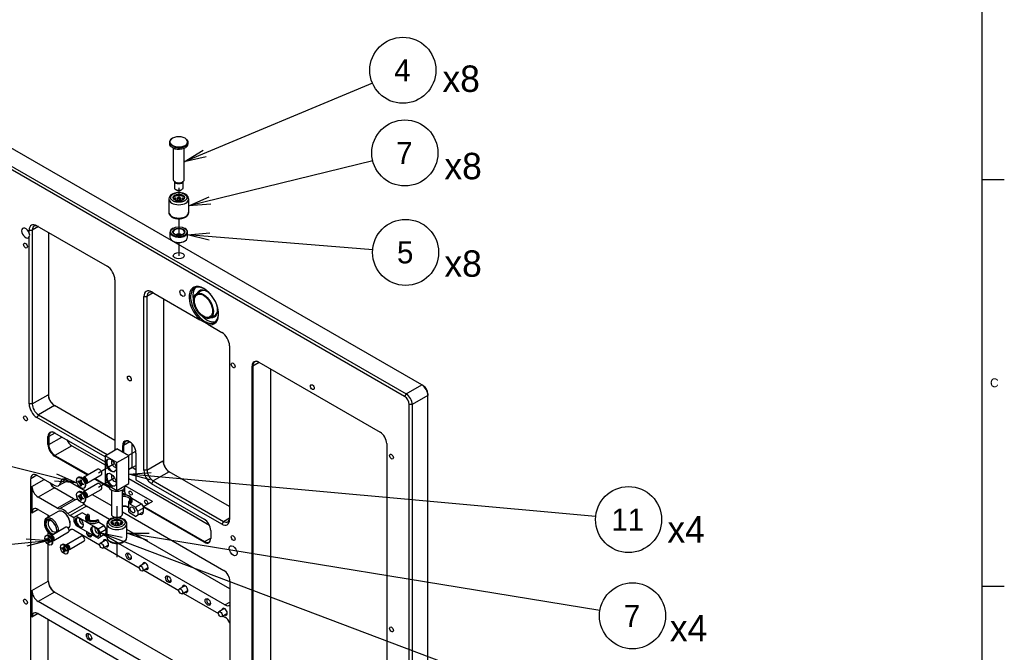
# Model space of a CAD drawing. Extents: x 0 to 826, y -21 to 621.
# Tile 17 of 18: x 603 to 826, y 282 to 426. Entities that reach past the tile are written whole.
import ezdxf
from ezdxf.enums import TextEntityAlignment as Align
from ezdxf.lldxf.tags import DXFTag

# ---------------------------------------------------------------- set-up
doc = ezdxf.new("R2010")
doc.units = 0
for name, color, linetype in [('DEFAULT', 7, 'CONTINUOUS'), ('DV2_デフォルト', 7, 'CONTINUOUS'), ('LAYER0$C$L0', 7, 'CONTINUOUS'), ('LAYER1$C$L1', 7, 'CONTINUOUS'), ('MKA-275630B', 7, 'CONTINUOUS'), ('MKE-247033A', 7, 'CONTINUOUS'), ('MKE-275610A', 7, 'CONTINUOUS'), ('MKE-275612A', 7, 'CONTINUOUS'), ('MKE-275640A', 7, 'CONTINUOUS'), ('MPX-247034A', 7, 'CONTINUOUS'), ('PIN_JIS_B_1354_A', 7, 'CONTINUOUS'), ('YBB-020348_PART_', 7, 'CONTINUOUS'), ('YEE-020314-1', 7, 'CONTINUOUS'), ('YKG-SS2R5X12', 7, 'CONTINUOUS'), ('YKG-SS3X12_STD', 7, 'CONTINUOUS')]:
    doc.layers.add(name, color=color, linetype=linetype)
doc.styles.add('SEACAD_ARIAL_TTF', font='txt')
tags = doc.linetypes.add('CENTER2', pattern=[28.575, 19.05, -3.175, 3.175, -3.175]).pattern_tags.tags
tags[10:11] = [DXFTag(74, 4), DXFTag(75, 0), DXFTag(340, '0'), DXFTag(46, 0.0), DXFTag(50, 0.0), DXFTag(44, 0.0), DXFTag(45, 0.0)]
tags[8:9] = [DXFTag(74, 4), DXFTag(75, 0), DXFTag(340, '0'), DXFTag(46, 0.0), DXFTag(50, 0.0), DXFTag(44, 0.0), DXFTag(45, 0.0)]
tags[6:7] = [DXFTag(74, 4), DXFTag(75, 0), DXFTag(340, '0'), DXFTag(46, 0.0), DXFTag(50, 0.0), DXFTag(44, 0.0), DXFTag(45, 0.0)]
tags[4:5] = [DXFTag(74, 4), DXFTag(75, 0), DXFTag(340, '0'), DXFTag(46, 0.0), DXFTag(50, 0.0), DXFTag(44, 0.0), DXFTag(45, 0.0)]

# ---------------------------------------------------------------- blocks, each defined once
blk = doc.blocks.new('SEANNOT_GROUP7')
at = {"layer": 'DEFAULT', "color": 7, "linetype": 'CONTINUOUS'}
for points in [[(632.22, 321.1), (627.32, 322.38), (632.37, 322.76)], [(733.27, 312.77), (627.32, 322.38)]]:
    blk.add_lwpolyline(points, dxfattribs=at)
blk.add_circle((740.74, 312.09), 7.5, dxfattribs=at)
at = {"layer": 'DEFAULT', "color": 7, "linetype": 'CONTINUOUS', "style": 'SEACAD_ARIAL_TTF'}
blk.add_text('11', height=5, dxfattribs=at).set_placement((736.83, 314.59), align=Align.TOP_LEFT)
blk = doc.blocks.new('SEANNOT_GROUP8')
at = {"layer": 'DEFAULT', "color": 7, "linetype": 'CONTINUOUS'}
for points in [[(631.68, 307.36), (626.88, 308.99), (631.95, 309)], [(734.23, 291.44), (626.88, 308.99)]]:
    blk.add_lwpolyline(points, dxfattribs=at)
blk.add_circle((741.63, 290.23), 7.5, dxfattribs=at)
at = {"layer": 'DEFAULT', "color": 7, "linetype": 'CONTINUOUS', "style": 'SEACAD_ARIAL_TTF'}
blk.add_text('7', height=5, dxfattribs=at).set_placement((739.68, 292.73), align=Align.TOP_LEFT)
blk = doc.blocks.new('SEANNOT_GROUP9')
at = {"layer": 'DEFAULT', "color": 7, "linetype": 'CONTINUOUS'}
for points in [[(682.61, 411.26), (639.93, 393.33)], [(644.86, 394.5), (639.93, 393.33), (644.21, 396.04)]]:
    blk.add_lwpolyline(points, dxfattribs=at)
blk.add_circle((689.52, 414.16), 7.5, dxfattribs=at)
at = {"layer": 'DEFAULT', "color": 7, "linetype": 'CONTINUOUS', "style": 'SEACAD_ARIAL_TTF'}
blk.add_text('4', height=5, dxfattribs=at).set_placement((687.57, 416.66), align=Align.TOP_LEFT)
blk = doc.blocks.new('SEANNOT_GROUP10')
at = {"layer": 'DEFAULT', "color": 7, "linetype": 'CONTINUOUS'}
for points in [[(682.68, 393.59), (640.93, 383.39)], [(645.98, 383.77), (640.93, 383.39), (645.58, 385.39)]]:
    blk.add_lwpolyline(points, dxfattribs=at)
blk.add_circle((689.97, 395.37), 7.5, dxfattribs=at)
at = {"layer": 'DEFAULT', "color": 7, "linetype": 'CONTINUOUS', "style": 'SEACAD_ARIAL_TTF'}
blk.add_text('7', height=5, dxfattribs=at).set_placement((688.01, 397.87), align=Align.TOP_LEFT)
blk = doc.blocks.new('SEANNOT_GROUP11')
at = {"layer": 'DEFAULT', "color": 7, "linetype": 'CONTINUOUS'}
for points in [[(645.59, 375.57), (640.68, 376.8), (645.73, 377.23)], [(682.67, 373.4), (640.68, 376.8)]]:
    blk.add_lwpolyline(points, dxfattribs=at)
blk.add_circle((690.14, 372.79), 7.5, dxfattribs=at)
at = {"layer": 'DEFAULT', "color": 7, "linetype": 'CONTINUOUS', "style": 'SEACAD_ARIAL_TTF'}
blk.add_text('5', height=5, dxfattribs=at).set_placement((688.19, 375.29), align=Align.TOP_LEFT)
blk = doc.blocks.new('SEANNOT_GROUP20')
at = {"layer": 'DEFAULT', "color": 7, "linetype": 'CONTINUOUS'}
for points in [[(577.02, 330.11), (615.56, 320.43)], [(610.91, 322.45), (615.56, 320.43), (610.5, 320.84)]]:
    blk.add_lwpolyline(points, dxfattribs=at)
blk.add_circle((569.74, 331.94), 7.5, dxfattribs=at)
at = {"layer": 'DEFAULT', "color": 7, "linetype": 'CONTINUOUS', "style": 'SEACAD_ARIAL_TTF'}
blk.add_text('b', height=5, dxfattribs=at).set_placement((567.79, 334.44), align=Align.TOP_LEFT)
blk = doc.blocks.new('SEANNOT_GROUP21')
at = {"layer": 'DEFAULT', "color": 7, "linetype": 'CONTINUOUS'}
for points in [[(583.06, 304.74), (609.13, 307.37)], [(604.07, 307.7), (609.13, 307.37), (604.23, 306.04)]]:
    blk.add_lwpolyline(points, dxfattribs=at)
blk.add_circle((575.6, 303.99), 7.5, dxfattribs=at)
at = {"layer": 'DEFAULT', "color": 7, "linetype": 'CONTINUOUS', "style": 'SEACAD_ARIAL_TTF'}
blk.add_text('e', height=5, dxfattribs=at).set_placement((573.64, 306.49), align=Align.TOP_LEFT)
blk = doc.blocks.new('SEANNOT_GROUP22')
at = {"layer": 'DEFAULT', "color": 7, "linetype": 'CONTINUOUS'}
for points in [[(735.88, 265.52), (620.88, 309.08)], [(625.26, 306.53), (620.88, 309.08), (625.85, 308.09)]]:
    blk.add_lwpolyline(points, dxfattribs=at)
blk.add_circle((742.9, 262.86), 7.5, dxfattribs=at)
at = {"layer": 'DEFAULT', "color": 7, "linetype": 'CONTINUOUS', "style": 'SEACAD_ARIAL_TTF'}
blk.add_text('12', height=5, dxfattribs=at).set_placement((738.99, 265.36), align=Align.TOP_LEFT)
blk = doc.blocks.new('SE2')
at = {"layer": 'DV2_デフォルト', "color": 7, "linetype": 'CENTER2'}
for p, q in [((638.68, 387.48), (638.68, 384.47)), ((638.68, 380.41), (638.68, 376.66)), ((638.68, 375.03), (638.68, 372.04)), ((627.21, 326.65), (628.92, 327.64)), ((620.46, 322.75), (624.04, 324.82)), ((627.32, 323.45), (628.96, 324.4)), ((620.46, 319.49), (624.04, 321.55)), ((624.63, 315.13), (624.63, 310.69)), ((624.63, 306.63), (624.63, 303.59))]:
    blk.add_line(p, q, dxfattribs=at)
at = {"layer": 'MKA-275630B', "color": 7, "linetype": 'CONTINUOUS'}
for p, q in [((409.11, 502.99), (690.26, 340.67)), ((689.9, 340.06), (408.76, 502.38)), ((693.79, 342.71), (592.26, 401.33)), ((604.71, 377.82), (605.42, 377.82)), ((604.71, 377.12), (604.71, 377.82)), ((606.83, 378.64), (605.42, 377.82)), ((605.42, 377.82), (605.42, 338.35)), ((606.48, 378.84), (622.39, 369.66)), ((604.71, 338.35), (604.71, 376.32)), ((609.22, 339.63), (609.22, 377.26)), ((624.16, 366.59), (624.16, 327.87)), ((630.76, 323.32), (630.76, 362.78)), ((630.76, 362.78), (631.46, 362.78)), ((632.88, 363.6), (631.46, 362.78)), ((631.46, 362.78), (631.46, 323.32)), ((632.52, 363.81), (643.46, 357.49)), ((635.26, 324.59), (635.26, 362.22)), ((645.27, 356.45), (643.46, 357.49)), ((645.27, 356.45), (648.43, 354.62)), ((650.2, 351.56), (650.2, 312.09)), ((655.31, 180.56), (655.31, 346.98)), ((655.48, 346.98), (655.31, 346.98)), ((656.9, 347.79), (655.48, 346.98)), ((655.48, 346.98), (655.48, 180.56)), ((656.81, 347.84), (684.35, 331.94)), ((659.55, 182.91), (659.55, 346.26)), ((690.26, 340.67), (693.79, 342.71)), ((694.14, 342.51), (693.79, 342.71)), ((605.42, 338.35), (609.04, 340.44)), ((609.04, 340.44), (609.13, 339.91)), ((690.26, 340.67), (689.9, 340.06)), ((695.21, 340.26), (691.67, 338.22)), ((695.21, 340.67), (695.21, 340.26)), ((695.21, 270.56), (695.21, 340.26)), ((605.42, 338.35), (604.71, 338.35)), ((610.46, 337.99), (606.83, 335.9)), ((624.16, 330.08), (610.46, 337.99)), ((690.96, 148.14), (690.96, 338.22)), ((691.67, 338.22), (690.96, 338.22)), ((691.67, 338.22), (691.67, 148.14)), ((606.83, 335.9), (606.48, 335.29)), ((621.94, 326.36), (606.48, 335.29)), ((606.83, 335.9), (622.45, 326.89)), ((608.98, 329.13), (608.98, 330.93)), ((608.98, 330.93), (609.16, 330.93)), ((610.58, 331.75), (609.16, 330.93)), ((609.16, 330.93), (609.16, 329.13)), ((609.16, 329.13), (612.13, 330.85)), ((610.49, 331.8), (621.94, 325.18)), ((608.98, 329.13), (609.16, 329.13)), ((614.38, 328.88), (610.58, 326.68)), ((614.38, 328.88), (621.94, 324.51)), ((625.95, 327.38), (625.95, 328.93)), ((626.13, 328.93), (625.95, 328.93)), ((627.54, 329.74), (626.13, 328.93)), ((626.13, 328.93), (626.13, 327.28)), ((628.09, 324), (628.09, 329.27)), ((685.86, 329.34), (685.86, 273.89)), ((610.49, 326.53), (610.58, 326.68)), ((617.99, 322.2), (610.49, 326.53)), ((610.58, 326.68), (618.17, 322.3)), ((628.96, 327.19), (628.96, 321.13)), ((627.32, 323.55), (628.09, 324)), ((628.09, 324), (628.96, 323.5)), ((631.46, 323.32), (635.09, 325.41)), ((635.09, 325.41), (635.18, 324.87)), ((606.48, 322.17), (605.07, 321.35)), ((606.48, 322.17), (610.41, 319.9)), ((631.46, 323.32), (630.76, 323.32)), ((636.5, 322.96), (632.88, 320.87)), ((650.2, 315.05), (636.5, 322.96)), ((605.07, 264.2), (605.07, 321.35)), ((605.35, 319.64), (608.11, 321.23)), ((605.35, 319.64), (605.35, 313.59)), ((611.41, 319.8), (613.47, 320.99)), ((611.82, 320.52), (613.04, 321.22)), ((613.22, 321.13), (617.51, 318.66)), ((622.81, 319.42), (619.49, 321.33)), ((619.67, 321.43), (622.78, 319.64)), ((632.69, 316.18), (626.48, 319.77)), ((627.32, 321.41), (645.62, 310.84)), ((628.96, 321.13), (644.43, 312.2)), ((632.88, 320.87), (632.52, 320.25)), ((648.43, 311.07), (632.52, 320.25)), ((632.88, 320.87), (648.79, 311.68)), ((610.46, 319.32), (606.76, 317.19)), ((614.76, 316.84), (610.46, 319.32)), ((619.01, 317.79), (623.38, 315.27)), ((625.88, 318.49), (626.33, 318.75)), ((626.33, 319.18), (626.33, 318.75)), ((611.07, 314.7), (606.76, 317.19)), ((611.07, 314.7), (614.76, 316.84)), ((615.28, 316.69), (611.59, 314.56)), ((613.5, 313.46), (617.2, 315.59)), ((617.72, 315.13), (614.02, 313)), ((617.24, 315.58), (617.2, 315.59)), ((622.96, 312.1), (617.72, 315.13)), ((626.89, 315.04), (627.28, 314.81)), ((630.39, 315.38), (630.85, 315.12)), ((630.64, 314.89), (630.73, 315.05)), ((632.69, 316.18), (630.73, 315.05)), ((630.73, 315.05), (644.52, 307.09)), ((606.76, 314.41), (605.35, 313.59)), ((606.76, 314.41), (609.45, 312.86)), ((609.04, 312.63), (609.04, 313.09)), ((614.87, 312.51), (614.02, 313)), ((625.88, 313.83), (648.86, 300.56)), ((644.43, 306.93), (630.64, 314.89)), ((630.64, 313.89), (630.64, 314.89)), ((648.79, 311.68), (648.43, 311.07)), ((648.79, 311.68), (650.2, 312.5)), ((609.04, 308.51), (609.04, 309.19)), ((613.92, 309.67), (614.25, 309.86)), ((614.19, 309.84), (614.05, 309.76)), ((614.87, 309.73), (620.72, 306.35)), ((622.38, 308.17), (621.59, 308.63)), ((650.27, 296.33), (626.88, 309.84)), ((645.93, 309.6), (645.93, 307.8)), ((609.04, 298.09), (609.04, 306.47)), ((649.14, 292.72), (624.98, 306.67)), ((644.52, 307.09), (644.43, 306.93)), ((644.52, 307.09), (645.93, 307.9)), ((621.73, 305.77), (629.7, 301.17)), ((630.71, 300.59), (638.68, 295.99)), ((605.35, 295.96), (609.04, 298.09)), ((650.27, 298.11), (650.27, 235.24)), ((605.35, 295.96), (605.35, 289.92)), ((610.46, 295.64), (606.76, 293.51)), ((650.27, 272.66), (610.46, 295.64)), ((639.69, 295.4), (647.66, 290.8)), ((649.14, 269.04), (606.76, 293.51)), ((649.14, 292.72), (650.27, 293.37)), ((606.76, 290.73), (605.35, 289.92)), ((606.76, 290.73), (649.14, 266.27)), ((609.04, 274.41), (609.04, 289.42)), ((648.67, 290.22), (649.14, 289.94))]:
    blk.add_line(p, q, dxfattribs=at)
for centre, major_axis, start_param, end_param in [((603.9, 377.19), (-0.62, 1.08), 4.329707, 9.80746), ((606.48, 376.8), (1.25, -2.17), 2.356194, 3.926991), ((606.83, 377), (1, -1.73), 2.356194, 3.926991), ((603.09, 376.72), (-1.77, 0), 2.738877, 3.544308), ((622.39, 367.61), (-1.25, 2.17), 3.926991, 5.497787), ((644.37, 360.7), (-2.37, 4.11), 2.628483, 8.367091), ((644.54, 360.8), (2.25, -3.9), 2.3836, 6.283185), ((645.07, 361.11), (2.25, -3.9), 3.259718, 4.237552), ((645.07, 361.11), (-1.71, 2.97), 5.135806, 6.283185), ((645.25, 361.21), (1.59, -2.75), 2.394828, 3.141593), ((632.52, 361.76), (1.25, -2.17), 2.356194, 3.926991), ((632.88, 361.97), (1, -1.73), 2.356194, 3.926991), ((645.07, 361.11), (-1.71, 2.97), 0, 0.384443), ((645.07, 361.11), (-1.71, 2.97), 2.757149, 4.288972), ((645.25, 361.21), (1.59, -2.75), 0, 0.746765), ((645.07, 361.11), (2.25, -3.9), 5.187226, 6.16506), ((644.54, 360.8), (2.25, -3.9), 0, 0.757992), ((648.43, 352.58), (-1.25, 2.17), 3.926991, 5.497787), ((656.81, 346.11), (1.06, -1.84), 2.356194, 3.926991), ((656.9, 346.16), (1, -1.73), 2.356194, 3.926991), ((693.79, 341.08), (1, -1.73), 0.785398, 2.356194), ((694.14, 341.28), (-0.75, 1.3), 3.926991, 5.497787), ((610.46, 339.63), (1, -1.73), 3.926991, 5.497787), ((610.55, 339.68), (-1.06, 1.84), 1.130099, 2.356194), ((689.9, 338.83), (0.75, -1.3), 0.785398, 2.356194), ((690.26, 339.04), (-1, 1.73), 3.926991, 5.497787), ((606.48, 337.33), (1.25, -2.17), 3.926991, 5.497787), ((606.83, 337.53), (-1, 1.73), 0.785398, 2.356194), ((610.49, 330.06), (1.06, -1.84), 2.356194, 3.926991), ((610.58, 330.11), (1, -1.73), 2.356194, 3.926991), ((684.35, 330.21), (-1.06, 1.84), 3.926991, 5.497787), ((610.49, 328.27), (1.06, -1.84), 3.926991, 5.497787), ((610.58, 328.32), (-1, 1.73), 0.785398, 2.356194), ((614.38, 330.51), (-1, 1.73), 1.413364, 2.356194), ((627.46, 328.06), (1.06, -1.84), 0.785398, 3.926991), ((627.55, 328.11), (1, -1.73), 2.386976, 3.926991), ((636.5, 324.59), (1, -1.73), 3.926991, 5.497787), ((636.59, 324.64), (-1.06, 1.84), 1.130099, 2.356194), ((606.48, 320.53), (1, -1.73), 2.356194, 3.926991), ((632.52, 322.29), (1.25, -2.17), 3.926991, 5.497787), ((632.88, 322.5), (-1, 1.73), 0.785398, 2.356194), ((606.76, 318.82), (1, -1.73), 3.926991, 5.497787), ((610.46, 320.95), (1, -1.73), 4.651142, 5.497787), ((610.55, 321), (-1.06, 1.84), 1.536375, 2.356194), ((610.41, 321.53), (-1, 1.73), 2.356194, 3.801663), ((613.22, 319.5), (1, -1.73), 2.356194, 3.801663), ((627.21, 318.24), (-0.62, 1.08), 0.785398, 1.712693), ((614.76, 318.06), (0.75, -1.3), 5.497787, 6.012187), ((616.24, 314.19), (-1.37, 2.38), 5.709487, 6.012187), ((616.24, 314.19), (-1.37, 2.38), -1.299798, -1.137266), ((616.33, 314.24), (-1.31, 2.27), 4.983387, 5.163357), ((617.72, 316.35), (0.75, -1.3), 4.983387, 5.497787), ((617.81, 316.4), (0.81, -1.41), 4.983387, 5.497787), ((606.76, 312.78), (1, -1.73), 2.356194, 3.926991), ((611.07, 315.93), (0.75, -1.3), 5.497787, 6.012187), ((612.54, 312.05), (-1.37, 2.38), 4.983387, 6.012187), ((614.02, 314.22), (0.75, -1.3), 4.983387, 5.497787), ((629.76, 314.4), (-0.62, 1.08), 2.39704, 3.926991), ((644.43, 310.47), (-1.06, 1.84), 3.926991, 5.497787), ((648.43, 313.11), (-1.25, 2.17), 2.356194, 3.926991), ((648.79, 313.31), (-1, 1.73), 2.356194, 3.926991), ((612.54, 312.05), (-1.37, 2.38), 3.0636, 3.238602), ((614.87, 308.51), (0.75, -1.3), 2.356194, 3.238602), ((618.31, 308.93), (-0.432, 0.749), 0.552094, 4.160294), ((618.49, 309.03), (0.307, -0.532), 4.008539, 6.283185), ((618.49, 309.03), (0.307, -0.532), 0, 0.598408), ((622.13, 306.72), (-0.437, 0.758), 0, 0.775193), ((622.13, 306.72), (-0.437, 0.758), 2.366399, 6.283185), ((622.31, 306.83), (0.313, -0.541), 2.540328, 3.141593), ((622.31, 306.83), (0.313, -0.541), 0, 0.601264), ((644.43, 308.67), (-1.06, 1.84), 2.356194, 3.926991), ((644.52, 308.72), (-1, 1.73), 2.356194, 3.926991), ((627.47, 303.85), (0.307, -0.532), 2.543185, 6.283185), ((627.47, 303.85), (0.307, -0.532), 0, 0.598407), ((631.11, 301.54), (-0.438, 0.758), 0, 0.775193), ((631.11, 301.54), (-0.438, 0.758), 2.366399, 6.283185), ((631.29, 301.64), (0.312, -0.541), 2.540328, 3.141593), ((631.29, 301.64), (0.312, -0.541), 0, 0.601264), ((648.86, 298.93), (-1, 1.73), 3.926991, 5.497787), ((610.55, 297.33), (-1.06, 1.84), 0.785398, 2.356194), ((610.46, 297.27), (1, -1.73), 3.926991, 5.497787), ((636.45, 298.66), (0.307, -0.532), 2.543185, 6.283185), ((636.45, 298.66), (0.307, -0.532), 0, 0.598408), ((640.09, 296.35), (-0.438, 0.758), 2.366399, 6.283185), ((606.76, 295.14), (1, -1.73), 3.926991, 5.497787), ((640.09, 296.35), (-0.438, 0.758), 0, 0.775193), ((640.27, 296.46), (0.312, -0.541), 2.540329, 3.141593), ((640.27, 296.46), (0.312, -0.541), 0, 0.601264), ((645.43, 293.48), (0.307, -0.532), 2.543185, 6.283185), ((645.43, 293.48), (0.307, -0.532), 0, 0.598408), ((649.14, 294.35), (-1, 1.73), 2.356194, 3.28349), ((606.76, 289.1), (1, -1.73), 2.356194, 3.926991), ((649.07, 291.17), (-0.438, 0.758), 0, 0.775193), ((649.07, 291.17), (-0.438, 0.758), 2.366399, 6.283185), ((649.25, 291.27), (0.313, -0.541), 2.540328, 3.141593), ((649.25, 291.27), (0.313, -0.541), 0, 0.601264), ((649.14, 288.31), (-1, 1.73), 4.570492, 5.497787), ((618.49, 285.56), (0.307, -0.532), 2.543185, 6.283185), ((618.49, 285.56), (0.307, -0.532), 0, 0.598407)]:
    blk.add_ellipse(centre, major_axis=major_axis, ratio=0.57735, start_param=start_param, end_param=end_param, dxfattribs=at)
for centre, major_axis in [((603.9, 374.33), (-0.307, 0.532)), ((638.68, 372.04), (1.25, 0)), ((639.49, 363.52), (-0.405, 0.702)), ((651.01, 347.13), (-0.307, 0.532)), ((627.46, 344.14), (-0.307, 0.532)), ((668.98, 342.18), (-0.307, 0.532)), ((603.9, 335.09), (-0.307, 0.532)), ((686.94, 326.39), (-0.307, 0.532)), ((627.74, 318.12), (-0.252, 0.436)), ((631.28, 316.08), (-0.252, 0.436)), ((651.01, 307.89), (-0.307, 0.532)), ((651.01, 305.03), (-0.63, 1.08)), ((627.29, 303.74), (-0.432, 0.749)), ((636.27, 298.56), (-0.432, 0.749)), ((603.9, 293.45), (-0.307, 0.532)), ((645.25, 293.37), (-0.432, 0.749)), ((618.31, 285.45), (-0.432, 0.749)), ((686.94, 287.15), (-0.307, 0.532))]:
    blk.add_ellipse(centre, major_axis=major_axis, ratio=0.57735, dxfattribs=at)
at = {"layer": 'MKE-247033A', "color": 7, "linetype": 'CONTINUOUS'}
for p, q in [((636.53, 397.76), (636.53, 397.48)), ((637.26, 398.7), (637.16, 398.64)), ((640.83, 397.48), (640.83, 397.76)), ((636.7, 396.98), (636.7, 397.27)), ((636.7, 396.98), (637.82, 396.34)), ((637.43, 396.57), (637.43, 389.31)), ((637.82, 396.34), (637.82, 396.62)), ((639.93, 389.31), (639.93, 396.47)), ((637.68, 388.88), (637.68, 387.48)), ((639.68, 387.48), (639.68, 388.88)), ((637.97, 387.07), (638.15, 386.96)), ((639.21, 386.96), (639.38, 387.07))]:
    blk.add_line(p, q, dxfattribs=at)
for centre, radius, start, end in [((638.67, 396.34), 2.75, 44.007, 58.8918), ((636.46, 395.71), 1.58, 59.484, 81.1394), ((635.84, 394.71), 2.75, 44.007, 58.8918)]:
    blk.add_arc(centre, radius, start, end, dxfattribs=at)
for centre, major_axis, start_param, end_param in [((638.68, 397.76), (2.15, 0), 2.356194, 3.551241), ((638.68, 397.89), (2, 0), 0.785398, 3.926991), ((638.68, 397.89), (-2, 0), 0.785398, 3.926991), ((638.68, 397.76), (-2.15, 0), 1.161148, 3.551241), ((638.68, 397.48), (2.15, 0), 3.141593, 3.551241), ((638.68, 397.48), (-2.15, 0), 1.161148, 3.141593), ((638.68, 389.31), (-1.25, 0), 0, 3.141593), ((638.68, 388.99), (-1, 0), 0.216018, 2.925575), ((638.68, 387.48), (-1, 0), 0, 3.141593), ((638.68, 387.27), (0.75, 0), 3.926991, 5.497787), ((638.68, 388.99), (-0.75, 0), 0.929612, 2.211981)]:
    blk.add_ellipse(centre, major_axis=major_axis, ratio=0.57735, start_param=start_param, end_param=end_param, dxfattribs=at)
at = {"layer": 'MKE-275610A', "color": 7, "linetype": 'CONTINUOUS'}
for p, q in [((625.88, 318.19), (626.74, 317.7)), ((627.58, 317.4), (627.47, 317.46)), ((627.46, 316.22), (627.28, 316.12)), ((627.28, 316.12), (627.28, 313.96)), ((627.53, 316.18), (627.46, 316.22)), ((627.63, 316), (627.53, 316.18)), ((627.63, 315.63), (627.63, 316)), ((627.63, 315.63), (628.87, 314.92)), ((628.03, 316.95), (630.22, 315.69)), ((628.09, 316.31), (628.09, 316.68)), ((628.87, 314.92), (630.22, 315.69)), ((630.22, 315.69), (630.66, 314.93)), ((615.4, 312.85), (614.87, 312.55)), ((616.74, 313.63), (615.4, 312.85)), ((620.35, 310), (615.4, 312.85)), ((617.72, 313.07), (616.74, 313.63)), ((617.98, 313.28), (618.09, 313.34)), ((618.09, 313.34), (618.16, 313.3)), ((618.16, 313.3), (618.34, 313)), ((618.34, 313), (618.34, 312.04)), ((627.28, 313.96), (627.46, 313.65)), ((628.87, 312.83), (627.46, 313.65)), ((629.4, 314), (628.87, 314.92)), ((628.87, 312.83), (629.4, 313.14)), ((630.64, 314.71), (629.4, 314)), ((629.4, 314), (629.4, 313.14)), ((629.4, 313.14), (630.64, 313.85)), ((614.87, 312.55), (614.87, 311.69)), ((614.87, 311.69), (615.4, 310.77)), ((615.4, 310.77), (620.35, 307.91)), ((617.52, 312.6), (617.52, 312.23)), ((620.28, 312.08), (620.35, 312.04)), ((620.35, 312.04), (620.46, 311.85)), ((620.35, 310), (621.69, 310.77)), ((620.46, 311.85), (620.46, 311.49)), ((621.69, 310.77), (620.46, 311.49)), ((621.69, 310.77), (622.22, 309.85)), ((620.88, 309.08), (620.35, 310)), ((622.22, 309.85), (620.88, 309.08)), ((620.88, 308.22), (620.88, 309.08)), ((620.88, 308.22), (622.22, 309)), ((622.22, 309), (622.22, 309.85)), ((620.35, 307.91), (620.88, 308.22))]:
    blk.add_line(p, q, dxfattribs=at)
for centre, major_axis, start_param, end_param in [((626.34, 316.8), (-1.6, 0), 2.403087, 5.007095), ((626.34, 316.8), (-1.5, 0), 2.406215, 5.027395), ((626.34, 316.6), (-1.25, 0), 2.416231, 5.093322), ((626.34, 316.68), (-1.75, 0), 2.399065, 3.926991), ((626.34, 314.44), (-1.25, 0), 3.866955, 5.093322), ((626.34, 314.23), (-1.5, 0), 4.039114, 5.027395), ((626.34, 316.31), (-1.75, 0), 2.399065, 3.141593), ((619.27, 312.6), (1.75, 0), 2.399065, 5.454917), ((619.27, 312.72), (1.6, 0), 2.403087, 5.450895), ((619.27, 312.72), (1.5, 0), 2.406215, 5.447766), ((619.27, 312.52), (1.25, 0), 2.416231, 3.83141), ((616.28, 311.51), (0.63, -1.08), 3.28349, 6.141288), ((616.64, 311.71), (0.375, -0.65), 3.220241, 6.204537), ((619.27, 312.23), (1.75, 0), 3.141593, 5.454917), ((619.82, 309.47), (0.62, -1.08), 3.28349, 6.141288), ((620.17, 309.67), (0.375, -0.65), 3.220241, 6.204537)]:
    blk.add_ellipse(centre, major_axis=major_axis, ratio=0.57735, start_param=start_param, end_param=end_param, dxfattribs=at)
for centre, major_axis in [((628.16, 314.28), (-0.375, 0.65)), ((616.11, 311.4), (0.63, -1.08)), ((619.64, 309.36), (0.63, -1.08))]:
    blk.add_ellipse(centre, major_axis=major_axis, ratio=0.57735, dxfattribs=at)
at = {"layer": 'MKE-275612A', "color": 7, "linetype": 'CONTINUOUS'}
for p, q in [((621.94, 326.59), (624.63, 328.14)), ((621.94, 326.59), (621.94, 320.26)), ((624.63, 325.04), (621.94, 326.59)), ((627.32, 326.59), (624.63, 328.14)), ((624.63, 325.04), (627.32, 326.59)), ((627.32, 320.26), (627.32, 326.59)), ((624.63, 318.71), (624.63, 325.04)), ((621.94, 320.26), (624.63, 318.71)), ((622.78, 319.78), (622.78, 319.61)), ((624.63, 318.71), (627.32, 320.26)), ((626.48, 319.61), (626.48, 319.78)), ((623.38, 318.82), (623.38, 313.32)), ((625.88, 313.32), (625.88, 318.82)), ((623.74, 312.81), (623.82, 312.77)), ((625.44, 312.77), (625.51, 312.81))]:
    blk.add_line(p, q, dxfattribs=at)
for centre in [(623.29, 324.39), (623.29, 321.12)]:
    blk.add_ellipse(centre, major_axis=(-0.81, 1.41), ratio=0.57735, dxfattribs=at)
for centre, major_axis, start_param, end_param in [((623.46, 324.49), (-0.81, 1.41), 0.109001, 3.032591), ((623.99, 324.79), (-0.437, 0.758), 0.050529, 3.091064), ((623.46, 321.22), (-0.81, 1.41), 0.109001, 3.032591), ((623.99, 321.53), (-0.437, 0.758), 0.050529, 3.091064), ((624.63, 319.61), (-1.85, 0), 0, 3.141593), ((624.63, 313.32), (-1.25, 0), 0, 3.141593), ((624.63, 313.24), (1.15, 0), 3.926991, 5.497787)]:
    blk.add_ellipse(centre, major_axis=major_axis, ratio=0.57735, start_param=start_param, end_param=end_param, dxfattribs=at)
at = {"layer": 'MKE-275640A', "color": 7, "linetype": 'CONTINUOUS'}
for p, q in [((611.31, 313.94), (608.66, 312.41)), ((612.54, 313.77), (612.44, 313.83)), ((608.2, 311.38), (608.2, 311.18)), ((614.03, 311.07), (614.03, 311.2)), ((609.61, 308.73), (609.79, 308.62))]:
    blk.add_line(p, q, dxfattribs=at)
for centre, major_axis, start_param, end_param in [((612.44, 311.99), (1.12, -1.95), 0.059102, 3.141593), ((612.54, 312.05), (-1.05, 1.82), 3.926991, 5.497787), ((609.61, 310.36), (1, -1.73), 0.536448, 5.746737), ((609.61, 310.36), (0.96, -1.67), 0.46679, 5.816396), ((609.79, 310.46), (-1.13, 1.95), 0, 0.785398), ((609.74, 310.43), (0.87, -1.51), 2.406525, 6.110542), ((609.79, 310.46), (-1.13, 1.95), 3.842858, 6.283185), ((610.11, 310.65), (0.76, -1.32), 3.138197, 6.281142), ((609.79, 310.46), (-1.13, 1.95), -3.926991, -3.842858), ((609.74, 310.43), (0.87, -1.51), 0.172644, 0.735067)]:
    blk.add_ellipse(centre, major_axis=major_axis, ratio=0.57735, start_param=start_param, end_param=end_param, dxfattribs=at)
for points, knots in [([(609.36, 311.97), (609.35, 311.98), (609.36, 311.99), (609.55, 311.95), (609.69, 311.88), (609.74, 311.86)], [0, 0, 0, 0, 0.3321939, 0.5840013, 0.695778, 0.695778, 0.695778, 0.695778]), ([(610.97, 309.72), (610.97, 309.65), (610.96, 309.49), (610.88, 309.33), (610.89, 309.33), (610.87, 309.33), (610.87, 309.33)], [0, 0, 0, 0, 0.218476, 0.576276, 0.970041, 1, 1, 1, 1])]:
    blk.add_open_spline(points, degree=3, knots=knots, dxfattribs=at)
at = {"layer": 'MPX-247034A', "color": 7, "linetype": 'CONTINUOUS'}
for p, q in [((637.33, 378.25), (637.26, 378.21)), ((640.09, 378.21), (640.02, 378.25)), ((636.68, 377.39), (636.68, 376.21)), ((637.26, 375.39), (637.33, 375.35)), ((640.02, 375.35), (640.09, 375.39)), ((640.68, 376.21), (640.68, 377.39))]:
    blk.add_line(p, q, dxfattribs=at)
for centre, major_axis, start_param, end_param in [((638.68, 377.39), (2, 0), 2.356194, 6.283185), ((638.68, 377.39), (-1.3, 0), 2.39395, 6.283185), ((638.68, 377.39), (2, 0), 0, 0.785398), ((638.68, 376.21), (-2, 0), 0, 3.141593), ((638.68, 377.39), (-1.3, 0), 0, 0.747642), ((638.68, 376.21), (1.3, 0), 0.920186, 2.221406), ((638.68, 376.13), (-1.4, 0), 4.12678, 5.297998), ((638.68, 376.13), (1.9, 0), 3.926991, 5.497787)]:
    blk.add_ellipse(centre, major_axis=major_axis, ratio=0.57735, start_param=start_param, end_param=end_param, dxfattribs=at)
for major_axis in [(-1.9, 0), (1.4, 0)]:
    blk.add_ellipse((638.68, 377.47), major_axis=major_axis, ratio=0.57735, dxfattribs=at)
at = {"layer": 'PIN_JIS_B_1354_A', "color": 7, "linetype": 'CONTINUOUS'}
for p, q in [((621.99, 307.37), (620.84, 306.7)), ((621.47, 305.62), (622.62, 306.28)), ((630.97, 302.18), (629.82, 301.52)), ((630.45, 300.44), (631.6, 301.1)), ((639.95, 297), (638.8, 296.33)), ((639.43, 295.25), (640.58, 295.92)), ((648.93, 291.81), (647.79, 291.15)), ((648.41, 290.07), (649.56, 290.73))]:
    blk.add_line(p, q, dxfattribs=at)
for centre, major_axis in [((621.16, 306.16), (-0.312, 0.541)), ((630.14, 300.98), (-0.313, 0.541)), ((639.12, 295.79), (-0.313, 0.541)), ((648.1, 290.61), (-0.313, 0.541))]:
    blk.add_ellipse(centre, major_axis=major_axis, ratio=0.57735, dxfattribs=at)
at = {"layer": 'YBB-020348_PART_', "color": 7, "linetype": 'CONTINUOUS'}
for p, q in [((636.43, 384.9), (636.43, 381.88)), ((637.29, 386.06), (637.17, 386.01)), ((637.9, 385.11), (637.9, 384.64)), ((637.9, 384.62), (637.9, 385.02)), ((638.37, 384.51), (638.37, 385.22)), ((638.98, 385.22), (638.98, 384.5)), ((639.45, 385.11), (639.69, 385)), ((639.45, 384.63), (639.45, 385.11)), ((639.45, 385.02), (639.45, 384.63)), ((639.88, 384.86), (639.69, 385)), ((640.93, 381.88), (640.93, 384.9)), ((622.38, 311.12), (622.38, 308.1)), ((623.61, 311.22), (623.42, 311.08)), ((623.85, 311.33), (623.61, 311.22)), ((623.84, 310.86), (623.85, 311.24)), ((623.85, 311.33), (623.85, 310.85)), ((624.33, 310.72), (624.33, 311.44)), ((624.93, 311.44), (624.93, 310.72)), ((625.4, 311.24), (625.4, 310.83)), ((625.41, 310.85), (625.41, 311.33)), ((626.14, 312.22), (626, 312.29)), ((626.27, 312.13), (626.14, 312.22)), ((626.88, 308.1), (626.88, 311.12)), ((623, 307.1), (623.17, 306.97)), ((626.13, 307.01), (626.19, 307.06))]:
    blk.add_line(p, q, dxfattribs=at)
for centre, radius, start, end in [((637.71, 384.85), 1.28, 115.1609, 174.8889), ((638.37, 384.12), 2.22, 90.7527, 119.0237), ((638.68, 383.4), 2.9, 63.1433, 116.8567), ((638.34, 383.84), 1.35, 109.3968, 130.6032), ((637.7, 385.04), 0.212, 19.4698, 63.4967), ((638.76, 383.6), 2.78, 62.1825, 98.6751), ((638.68, 382.78), 2.47, 82.9313, 97.0687), ((639.82, 385.38), 0.576, 242.5802, 261.8786), ((639.82, 385.37), 0.473, 242.5802, 274.2249), ((639.94, 381.21), 0.497, 282.0798, 315.5499), ((624.63, 313.27), 2.9, 243.1433, 296.8567), ((623.48, 311.6), 0.576, 278.0068, 297.4198), ((624.66, 309.46), 3.12, 64.674, 96.6903), ((624.63, 308.99), 2.47, 82.9313, 97.0687), ((625.61, 311.26), 0.212, 116.5033, 160.5302), ((624.96, 310.06), 1.35, 49.3968, 70.6032), ((624.61, 309.82), 3.19, 243.224, 298.4216)]:
    blk.add_arc(centre, radius, start, end, dxfattribs=at)
for centre, major_axis, start_param, end_param in [((638.68, 384.9), (2.25, 0), 3.106743, 3.141593), ((638.68, 384.9), (2.25, 0), 3.141593, 6.283185), ((638.68, 385.03), (1.31, 0), 0.135098, 3.006495), ((637.53, 385.08), (0.308, 0), 4.607273, 6.283185), ((637.53, 385.02), (-0.375, 0), 1.726684, 3.252753), ((637.53, 385.08), (0.308, 0), 0, 0.088746), ((638.68, 385.3), (-0.375, 0), 0.008557, 2.543619), ((638.68, 385.35), (0.308, 0), 3.694774, 5.497787), ((638.68, 384.9), (2.25, 0), 0.009482, 0.030036), ((638.68, 384.9), (2.25, 0), 0, 0.009482), ((638.68, 381.88), (2.25, 0), 3.141593, 6.283185), ((624.63, 311.12), (2.25, 0), 3.045185, 3.144671), ((624.63, 311.12), (2.25, 0), 3.144671, 6.256688), ((624.63, 311.24), (1.31, 0), 0.135098, 3.006495), ((624.63, 311.51), (-0.375, 0), 0.785398, 2.54258), ((624.63, 311.57), (0.308, 0), 3.926991, 5.516111), ((625.78, 311.24), (0.375, 0), 3.136883, 4.556502), ((625.78, 311.29), (0.308, 0), 3.113169, 4.817505), ((624.63, 311.12), (2.25, 0), 0, 0.030438), ((624.63, 311.12), (2.25, 0), 6.256688, 6.283185), ((624.63, 308.1), (2.25, 0), 3.141593, 6.283185)]:
    blk.add_ellipse(centre, major_axis=major_axis, ratio=0.57735, start_param=start_param, end_param=end_param, dxfattribs=at)
for centre in [(638.68, 385.23), (624.63, 311.45)]:
    blk.add_ellipse(centre, major_axis=(1.31, 0), ratio=0.57735, dxfattribs=at)
for points, degree, knots in [([(639.98, 384.47), (639.94, 384.45), (639.85, 384.4), (639.71, 384.34), (639.55, 384.29), (639.33, 384.23), (639.1, 384.19), (638.86, 384.17), (638.62, 384.16), (638.37, 384.17), (638.14, 384.21), (637.91, 384.25), (637.69, 384.32), (637.5, 384.4), (637.35, 384.48), (637.21, 384.58), (637.03, 384.73), (636.89, 384.92), (636.82, 385.14), (636.83, 385.34), (636.89, 385.53), (637, 385.7), (637.16, 385.85), (637.3, 385.94), (637.37, 385.99)], 3, [0, 0, 0, 0, 0.031289, 0.062581, 0.093692, 0.125091, 0.187586, 0.218701, 0.250109, 0.312604, 0.343719, 0.375127, 0.437622, 0.468737, 0.500145, 0.541126, 0.581724, 0.663477, 0.724381, 0.785886, 0.83917, 0.893, 0.946501, 1, 1, 1, 1]), ([(637.35, 385.26), (637.46, 385.41), (637.66, 385.53), (637.86, 385.65), (638.13, 385.71), (638.39, 385.77), (638.68, 385.77), (638.96, 385.77), (639.23, 385.71), (639.49, 385.65), (639.69, 385.53)], 2, [0.375, 0.375, 0.375, 0.5, 0.5, 0.625, 0.625, 0.75, 0.75, 0.875, 0.875, 1, 1, 1]), ([(639.98, 385.99), (640, 385.97), (640.05, 385.95), (640.11, 385.91), (640.16, 385.87), (640.21, 385.83), (640.26, 385.78), (640.32, 385.72), (640.41, 385.61), (640.48, 385.47), (640.52, 385.33), (640.53, 385.19), (640.5, 385.03), (640.44, 384.9), (640.39, 384.82), (640.34, 384.76), (640.27, 384.69), (640.19, 384.61), (640.09, 384.54), (640.02, 384.5), (639.98, 384.47)], 3, [0, 0, 0, 0, 0.031285, 0.06257, 0.093856, 0.125144, 0.146332, 0.187358, 0.250129, 0.375065, 0.437268, 0.500057, 0.642649, 0.713897, 0.750286, 0.7859, 0.839425, 0.892951, 0.946477, 1, 1, 1, 1]), ([(640.9, 384.92), (640.9, 385), (640.92, 385.22), (640.7, 385.61), (640.46, 385.81), (640.31, 385.92)], 3, [0, 0, 0, 0, 0.188427, 0.613795, 1, 1, 1, 1]), ([(636.44, 381.94), (636.43, 381.92), (636.39, 381.75), (636.53, 381.37), (636.86, 380.96), (637.39, 380.64), (638.07, 380.44), (638.83, 380.39), (639.54, 380.49), (639.88, 380.65), (640.05, 380.73)], 3, [0, 0, 0, 0, 0.014839, 0.151963, 0.284877, 0.427447, 0.579587, 0.732625, 0.886227, 1, 1, 1, 1]), ([(640.3, 380.87), (640.44, 380.97), (640.7, 381.17), (640.92, 381.56), (640.9, 381.8), (640.9, 381.9)], 3, [0, 0, 0, 0, 0.370061, 0.781333, 1, 1, 1, 1]), ([(624.3, 312.57), (624.04, 312.53), (623.59, 312.46), (622.97, 312.17), (622.57, 311.78), (622.37, 311.38), (622.4, 311.18), (622.41, 311.12)], 3, [0, 0, 0, 0, 0.232161, 0.485302, 0.714918, 0.927344, 1, 1, 1, 1]), ([(623.32, 310.69), (623.28, 310.72), (623.2, 310.77), (623.09, 310.85), (622.99, 310.94), (622.89, 311.07), (622.82, 311.2), (622.78, 311.34), (622.77, 311.48), (622.8, 311.62), (622.86, 311.76), (622.94, 311.89), (623.05, 312.01), (623.2, 312.12), (623.33, 312.21), (623.5, 312.29), (623.76, 312.4), (624.09, 312.48), (624.48, 312.52), (624.82, 312.51), (625.14, 312.48), (625.44, 312.41), (625.71, 312.32), (625.86, 312.24), (625.94, 312.2)], 3, [0, 0, 0, 0, 0.031289, 0.062581, 0.093692, 0.125091, 0.187586, 0.218701, 0.250109, 0.312604, 0.343719, 0.375127, 0.437622, 0.468737, 0.500145, 0.541126, 0.581724, 0.663477, 0.724381, 0.785886, 0.83917, 0.893, 0.946501, 1, 1, 1, 1]), ([(623.47, 311.11), (623.48, 311.11), (623.48, 311.11), (623.54, 311.11), (623.6, 311.13), (623.65, 311.14), (623.7, 311.17), (623.74, 311.19), (623.76, 311.22), (623.79, 311.26), (623.79, 311.29), (623.79, 311.33), (623.76, 311.36), (623.74, 311.39), (623.7, 311.42)], 2, [0.2443969, 0.2443969, 0.2443969, 0.25, 0.25, 0.375, 0.375, 0.5, 0.5, 0.625, 0.625, 0.75, 0.75, 0.875, 0.875, 1, 1, 1]), ([(623.61, 311.75), (623.81, 311.86), (624.08, 311.93), (624.34, 311.99), (624.63, 311.99), (624.91, 311.99), (625.18, 311.93), (625.44, 311.86), (625.65, 311.75), (625.65, 311.74), (625.65, 311.74)], 2, [0, 0, 0, 0.125, 0.125, 0.25, 0.25, 0.375, 0.375, 0.5, 0.5, 0.5026225, 0.5026225, 0.5026225]), ([(625.94, 312.2), (625.96, 312.19), (626, 312.16), (626.06, 312.12), (626.12, 312.08), (626.16, 312.04), (626.21, 312), (626.27, 311.94), (626.37, 311.82), (626.44, 311.69), (626.47, 311.55), (626.49, 311.4), (626.46, 311.25), (626.39, 311.11), (626.34, 311.04), (626.29, 310.97), (626.22, 310.9), (626.14, 310.83), (626.04, 310.75), (625.97, 310.71), (625.94, 310.69)], 3, [0, 0, 0, 0, 0.031285, 0.06257, 0.093856, 0.125144, 0.14633, 0.187358, 0.250129, 0.375065, 0.437268, 0.500057, 0.642648, 0.713897, 0.750286, 0.7859, 0.839425, 0.892951, 0.946477, 1, 1, 1, 1]), ([(626.85, 311.08), (626.86, 311.14), (626.9, 311.35), (626.71, 311.74), (626.45, 312.02), (626.29, 312.12), (626.27, 312.13)], 3, [0, 0, 0, 0, 0.143562, 0.554844, 0.965251, 1, 1, 1, 1]), ([(622.41, 308.09), (622.41, 307.96), (622.42, 307.69), (622.66, 307.33), (622.89, 307.17), (623, 307.1)], 3, [0, 0, 0, 0, 0.308645, 0.734986, 1, 1, 1, 1]), ([(626.19, 307.06), (626.33, 307.14), (626.59, 307.31), (626.84, 307.69), (626.85, 307.94), (626.85, 308.06)], 3, [0, 0, 0, 0, 0.320761, 0.741658, 1, 1, 1, 1])]:
    blk.add_open_spline(points, degree=degree, knots=knots, dxfattribs=at)
for points, degree in [([(637.9, 385.02), (637.9, 385.03), (637.9, 385.04), (637.9, 385.05)], 3), ([(640.31, 385.92), (640.29, 385.95), (640.2, 386), (640.05, 386.05)], 3), ([(623.3, 311.48), (623.41, 311.63), (623.61, 311.75)], 2)]:
    blk.add_open_spline(points, degree=degree, dxfattribs=at)
for points, weights in [([(639.45, 385.02), (639.45, 385.08), (639.49, 385.14), (639.56, 385.18)], [0.853553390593, 0.853553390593, 0.902368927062, 1]), ([(639.56, 384.87), (639.49, 384.91), (639.45, 384.96), (639.45, 385.02)], [1, 0.902368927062, 0.853553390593, 0.853553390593]), ([(639.61, 384.95), (639.48, 385.02), (639.48, 385.13), (639.61, 385.2)], [1, 0.804737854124, 0.804737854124, 1]), ([(623.74, 311.39), (623.9, 311.3), (623.9, 311.17), (623.74, 311.08)], [1, 0.804737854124, 0.804737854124, 1])]:
    blk.add_rational_spline(points, weights, degree=3, dxfattribs=at)
at = {"layer": 'YEE-020314-1', "color": 7, "linetype": 'CONTINUOUS'}
for p, q in [((643.66, 363.96), (642.7, 363.4)), ((645.87, 357.9), (646.84, 358.46))]:
    blk.add_line(p, q, dxfattribs=at)
for major_axis in [(1.59, -2.75), (1.46, -2.53)]:
    blk.add_ellipse((644.28, 360.65), major_axis=major_axis, ratio=0.57735, dxfattribs=at)
at = {"layer": 'YKG-SS2R5X12', "color": 7, "linetype": 'CONTINUOUS'}
for p, q in [((608.68, 308.47), (608.54, 308.39)), ((609.66, 308.19), (609.27, 308.41)), ((609.65, 308.39), (609.6, 308.33)), ((609.69, 308.33), (609.6, 308.33)), ((613.06, 310.36), (609.7, 308.42)), ((610.32, 307.34), (613.68, 309.28)), ((608.61, 307.57), (608.61, 307.77)), ((608.61, 307.77), (608.72, 307.69)), ((608.61, 307.57), (609.24, 307.66)), ((608.72, 307.53), (608.61, 307.57)), ((608.72, 307.69), (608.95, 307.67)), ((608.72, 307.53), (609.25, 307.64)), ((608.95, 307.27), (608.72, 307.53)), ((608.95, 307.67), (609.06, 307.89)), ((608.95, 307.67), (609.23, 307.69)), ((608.95, 307.27), (609.3, 307.47)), ((609.06, 306.94), (608.95, 307.27)), ((609.06, 307.89), (609.04, 308.01)), ((609.04, 308.01), (609.21, 307.92)), ((609.04, 306.83), (609.43, 307.33)), ((609.04, 306.83), (609.06, 306.94)), ((609.21, 306.73), (609.04, 306.83)), ((609.06, 307.89), (609.2, 307.86)), ((609.06, 306.94), (609.41, 307.35)), ((609.21, 307.92), (609.19, 307.81)), ((609.19, 307.81), (609.3, 307.47)), ((609.3, 307.08), (609.19, 306.86)), ((609.19, 306.86), (609.21, 306.73)), ((609.3, 307.47), (609.54, 307.22)), ((609.3, 307.08), (609.45, 307.3)), ((609.54, 307.06), (609.3, 307.08)), ((609.48, 308.3), (609.47, 308.3)), ((609.54, 307.22), (609.64, 307.18)), ((609.54, 307.06), (609.58, 307.2)), ((609.64, 306.98), (609.54, 307.06)), ((609.64, 307.18), (609.64, 306.98)), ((609.71, 306.36), (609.85, 306.44)), ((610.1, 306.97), (610.1, 307.42)), ((610.1, 307.21), (610.11, 307.22)), ((610.19, 307.31), (610.24, 307.38)), ((610.19, 307.3), (610.27, 307.32)), ((612.22, 306.43), (612.07, 306.35)), ((613.19, 306.15), (612.8, 306.37)), ((613.02, 306.26), (613.01, 306.25)), ((613.19, 306.35), (613.13, 306.29)), ((613.22, 306.29), (613.14, 306.29)), ((616.59, 308.32), (613.23, 306.38)), ((613.86, 305.3), (617.22, 307.24)), ((612.15, 305.53), (612.15, 305.73)), ((612.15, 305.73), (612.25, 305.65)), ((612.15, 305.53), (612.77, 305.62)), ((612.25, 305.49), (612.15, 305.53)), ((612.25, 305.65), (612.49, 305.63)), ((612.25, 305.49), (612.78, 305.6)), ((612.49, 305.23), (612.25, 305.49)), ((612.49, 305.63), (612.59, 305.84)), ((612.49, 305.63), (612.76, 305.65)), ((612.49, 305.23), (612.83, 305.43)), ((612.59, 304.9), (612.49, 305.23)), ((612.59, 305.84), (612.58, 305.97)), ((612.58, 305.97), (612.75, 305.87)), ((612.58, 304.79), (612.97, 305.28)), ((612.58, 304.79), (612.59, 304.9)), ((612.75, 304.69), (612.58, 304.79)), ((612.59, 305.84), (612.74, 305.81)), ((612.59, 304.9), (612.95, 305.3)), ((612.75, 305.87), (612.73, 305.77)), ((612.73, 305.77), (612.83, 305.43)), ((612.83, 305.04), (612.73, 304.82)), ((612.73, 304.82), (612.75, 304.69)), ((612.83, 305.43), (613.07, 305.17)), ((612.83, 305.04), (612.99, 305.26)), ((613.07, 305.02), (612.83, 305.04)), ((613.07, 305.17), (613.17, 305.13)), ((613.07, 305.02), (613.12, 305.16)), ((613.17, 304.94), (613.07, 305.02)), ((613.17, 305.13), (613.17, 304.94)), ((613.25, 304.31), (613.39, 304.4)), ((613.63, 304.93), (613.63, 305.38)), ((613.63, 305.17), (613.65, 305.18)), ((613.73, 305.27), (613.77, 305.34)), ((613.73, 305.26), (613.8, 305.28))]:
    blk.add_line(p, q, dxfattribs=at)
for centre, major_axis in [((609.13, 307.37), (0.59, -1.02)), ((612.66, 305.33), (-0.59, 1.02))]:
    blk.add_ellipse(centre, major_axis=major_axis, ratio=0.57735, dxfattribs=at)
for centre, major_axis, start_param, end_param in [((609.27, 307.45), (0.59, -1.02), 0, 3.141593), ((609.8, 307.76), (0.313, -0.541), 0, 3.141593), ((610.01, 307.88), (0.313, -0.541), 0, 3.304953), ((609.87, 307.8), (0.29, -0.501), 0.331296, 2.810296), ((613.37, 309.82), (0.313, -0.541), 0, 3.141593), ((616.9, 307.78), (-0.313, 0.541), 3.141593, 6.283185), ((609.66, 307.68), (0.313, -0.541), 0.785398, 2.356194), ((610.01, 307.88), (0.313, -0.541), 6.119825, 6.283185), ((612.8, 305.41), (-0.59, 1.02), 3.141593, 6.283185), ((613.33, 305.72), (-0.313, 0.541), 3.141593, 6.283185), ((613.54, 305.84), (-0.312, 0.541), 0, 0.16336), ((613.19, 305.64), (-0.313, 0.541), 3.926991, 5.497787), ((613.4, 305.76), (-0.289, 0.501), 3.472889, 5.951889), ((613.54, 305.84), (-0.312, 0.541), 2.978232, 6.283185)]:
    blk.add_ellipse(centre, major_axis=major_axis, ratio=0.57735, start_param=start_param, end_param=end_param, dxfattribs=at)
at = {"layer": 'YKG-SS3X12_STD', "color": 7, "linetype": 'CONTINUOUS'}
for p, q in [((620.29, 323.53), (617.08, 321.67)), ((617.83, 320.37), (621.04, 322.23)), ((615.88, 321.7), (615.74, 321.62)), ((615.86, 320.64), (615.86, 320.86)), ((615.86, 320.86), (615.97, 320.78)), ((615.86, 320.64), (616.55, 320.76)), ((615.97, 320.6), (615.86, 320.64)), ((615.97, 320.78), (616.24, 320.75)), ((615.97, 320.6), (616.56, 320.73)), ((616.24, 320.32), (615.97, 320.6)), ((616.24, 320.75), (616.35, 320.99)), ((616.24, 320.75), (616.54, 320.79)), ((616.24, 320.32), (616.61, 320.54)), ((616.35, 319.95), (616.24, 320.32)), ((616.33, 321.13), (616.52, 321.03)), ((616.35, 320.99), (616.33, 321.13)), ((616.33, 319.83), (616.77, 320.37)), ((616.33, 319.83), (616.35, 319.95)), ((616.52, 319.72), (616.33, 319.83)), ((616.35, 320.99), (616.51, 320.97)), ((616.35, 319.95), (616.75, 320.39)), ((616.52, 321.03), (616.5, 320.91)), ((616.5, 320.91), (616.61, 320.54)), ((616.61, 320.1), (616.5, 319.86)), ((616.5, 319.86), (616.52, 319.72)), ((617.01, 321.38), (616.57, 321.63)), ((616.61, 320.54), (616.88, 320.25)), ((616.61, 320.1), (616.79, 320.34)), ((616.88, 320.08), (616.61, 320.1)), ((616.81, 321.52), (616.79, 321.5)), ((616.88, 320.25), (616.99, 320.21)), ((616.88, 320.08), (616.94, 320.23)), ((616.99, 319.99), (616.88, 320.08)), ((617.03, 321.63), (616.94, 321.55)), ((617.04, 321.55), (616.94, 321.55)), ((616.99, 320.21), (616.99, 319.99)), ((620.29, 320.26), (617.08, 318.4)), ((617.54, 319.95), (617.54, 320.46)), ((617.54, 320.2), (617.56, 320.22)), ((617.65, 320.31), (617.71, 320.4)), ((617.66, 320.31), (617.77, 320.34)), ((615.88, 318.43), (615.74, 318.35)), ((615.86, 317.38), (615.86, 317.6)), ((615.86, 317.6), (615.97, 317.51)), ((615.86, 317.38), (616.55, 317.49)), ((615.97, 317.33), (615.86, 317.38)), ((615.97, 317.51), (616.24, 317.49)), ((615.97, 317.33), (616.56, 317.46)), ((616.24, 317.05), (615.97, 317.33)), ((616.24, 317.49), (616.35, 317.73)), ((616.24, 317.49), (616.54, 317.52)), ((616.24, 317.05), (616.61, 317.27)), ((616.33, 317.87), (616.52, 317.76)), ((616.35, 317.73), (616.33, 317.87)), ((616.35, 317.73), (616.51, 317.7)), ((616.52, 317.76), (616.5, 317.64)), ((616.5, 317.64), (616.61, 317.27)), ((617.01, 318.11), (616.57, 318.36)), ((616.61, 317.27), (616.88, 316.99)), ((616.81, 318.25), (616.79, 318.24)), ((617.03, 318.36), (616.94, 318.28)), ((617.04, 318.29), (616.94, 318.28)), ((617.11, 319.24), (617.26, 319.32)), ((617.83, 317.1), (621.04, 318.96)), ((616.35, 316.68), (616.24, 317.05)), ((616.33, 316.56), (616.77, 317.1)), ((616.33, 316.56), (616.35, 316.68)), ((616.52, 316.45), (616.33, 316.56)), ((616.35, 316.68), (616.75, 317.12)), ((616.61, 316.83), (616.5, 316.59)), ((616.5, 316.59), (616.52, 316.45)), ((616.61, 316.83), (616.79, 317.08)), ((616.88, 316.81), (616.61, 316.83)), ((616.88, 316.99), (616.99, 316.94)), ((616.88, 316.81), (616.94, 316.96)), ((616.99, 316.73), (616.88, 316.81)), ((616.99, 316.94), (616.99, 316.73)), ((617.11, 315.97), (617.26, 316.05)), ((617.54, 316.68), (617.54, 317.19)), ((617.54, 316.94), (617.56, 316.95)), ((617.65, 317.04), (617.71, 317.13)), ((617.66, 317.05), (617.77, 317.08))]:
    blk.add_line(p, q, dxfattribs=at)
for centre in [(616.43, 320.43), (616.43, 317.16)]:
    blk.add_ellipse(centre, major_axis=(0.69, -1.19), ratio=0.57735, dxfattribs=at)
for centre, major_axis, start_param, end_param in [((616.57, 320.51), (0.69, -1.19), 0, 3.141593), ((617.45, 321.02), (0.375, -0.65), 0, 3.286586), ((620.67, 322.88), (0.375, -0.65), 0, 3.141593), ((617.19, 320.87), (0.375, -0.65), 0, 3.141593), ((617.01, 320.76), (0.375, -0.65), 0.785398, 2.356194), ((617.27, 320.92), (0.349, -0.605), 0.293152, 2.848441), ((617.45, 321.02), (0.375, -0.65), 6.138192, 6.283185), ((620.67, 319.61), (0.375, -0.65), 0, 3.141593), ((616.57, 317.24), (0.69, -1.19), 0, 3.141593), ((617.19, 317.6), (0.375, -0.65), 0, 3.141593), ((617.01, 317.5), (0.375, -0.65), 0.785398, 2.356194), ((617.45, 317.75), (0.375, -0.65), 0, 3.286586), ((617.27, 317.65), (0.349, -0.605), 0.293152, 2.848441), ((617.45, 317.75), (0.375, -0.65), 6.138192, 6.283185)]:
    blk.add_ellipse(centre, major_axis=major_axis, ratio=0.57735, start_param=start_param, end_param=end_param, dxfattribs=at)

msp = doc.modelspace()

# ---------------------------------------------------------------- linework, layer by layer
at = {"layer": 'LAYER0$C$L0', "color": 7, "linetype": 'CONTINUOUS'}
for p, q in [((821, 20), (821, 574)), ((821, 389.33), (826, 389.33)), ((821, 297), (826, 297))]:
    msp.add_line(p, q, dxfattribs=at)

# ---------------------------------------------------------------- block references
at = {"layer": 'DEFAULT'}
for name in ['SE2', 'SEANNOT_GROUP9', 'SEANNOT_GROUP10', 'SEANNOT_GROUP11', 'SEANNOT_GROUP20', 'SEANNOT_GROUP7', 'SEANNOT_GROUP21', 'SEANNOT_GROUP22', 'SEANNOT_GROUP8']:
    msp.add_blockref(name, (0, 0), dxfattribs=at)

# ---------------------------------------------------------------- texts
at = {"layer": 'DEFAULT', "color": 7, "linetype": 'CONTINUOUS', "style": 'SEACAD_ARIAL_TTF'}
for s, p in [('x8', (698.52, 415.24)), ('x8', (698.96, 395.4)), ('x8', (698.96, 373.25)), ('x4', (749.56, 312.89)), ('x4', (750.12, 290.45))]:
    msp.add_text(s, height=6, dxfattribs=at).set_placement(p, align=Align.TOP_LEFT)
at = {"layer": 'LAYER1$C$L1', "color": 7, "linetype": 'CONTINUOUS', "style": 'SEACAD_ARIAL_TTF'}
msp.add_text('C', height=2, dxfattribs=at).set_placement((822.77, 344.17), align=Align.TOP_LEFT)

doc.saveas('drawing.dxf')
